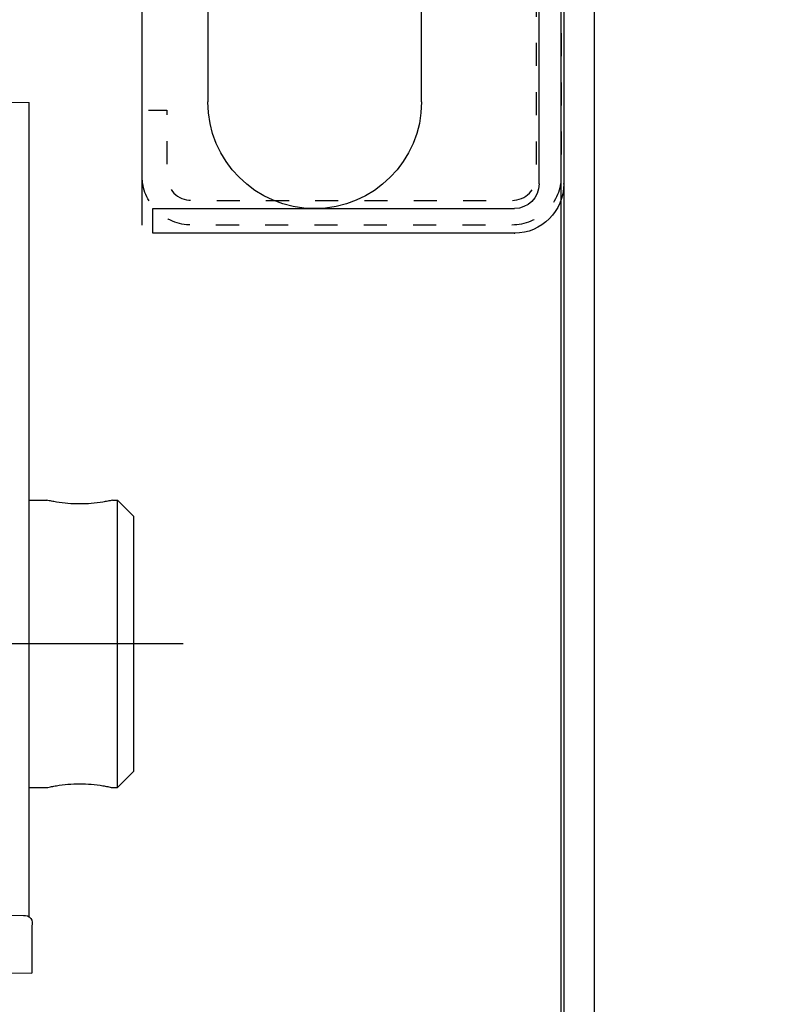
# Model space of a CAD drawing. Header units: millimetres. Extents: x 22865 to 60762, y -18816 to 15611.
# Tile 255 of 256: x 36599 to 36604, y 5358 to 5364. Entities that reach past the tile are written whole.
import ezdxf

# ---------------------------------------------------------------- set-up
doc = ezdxf.new("R2010")
doc.units = ezdxf.units.MM
doc.linetypes.add('CENTER_3', pattern=[22, 13, -3, 3, -3])
doc.linetypes.add('DASHED', pattern=[15, 7, -8])
for name, color, linetype in [('1', 7, 'Continuous'), ('bramy przemyslowe', 5, 'Continuous'), ('BRO0010100220_PBL6', 7, 'Continuous'), ('BRO0010100773_PBL1', 7, 'Continuous'), ('BRO0010100774_PBL7', 7, 'Continuous'), ('BRO0010100815_PBL2', 7, 'Continuous'), ('BRO0010101580_PBL5', 7, 'Continuous'), ('BRO0010101582_PBL12', 7, 'Continuous'), ('BRO0010101584_PBL10', 7, 'Continuous'), ('BRO0010101584_PBL11', 7, 'Continuous'), ('BRO0010101585_ABL4', 7, 'Continuous'), ('BRO0010102342_PBL4', 7, 'Continuous'), ('BRO0010102615_PBL14', 7, 'Continuous'), ('BRO0010102615_PBL15', 7, 'Continuous'), ('BRO0010102658_PBL8', 7, 'Continuous'), ('WYMIARY', 6, 'Continuous'), ('Z3047154_PBL3', 7, 'Continuous')]:
    doc.layers.add(name, color=color, linetype=linetype)
doc.styles.add('1-100', font='simplex.shx', dxfattribs={"width": 0.8, "height": 15})
doc.dimstyles.new('1-100', dxfattribs={"dimscale": 0.5, "dimtxt": 100, "dimasz": 1, "dimexe": 0.18, "dimexo": 0.0625, "dimgap": 5, "dimtad": 1, "dimdec": 1, "dimzin": 0, "dimdsep": 46, "dimtxsty": '1-100', "dimblk1": 'K', "dimblk2": 'K', "dimsah": 1, "dimcen": 0.09, "dimse1": 1, "dimse2": 1, "dimadec": 0, "dimazin": 0, "dimtfac": 1, "dimtdec": 1, "dimtofl": 0, "dimtmove": 0, "dimatfit": 3, "dimldrblk": 'K', "dimfxl": 0, "dimtolj": 1, "dimtzin": 0, "dimarcsym": 0})

# ---------------------------------------------------------------- blocks, each defined once
blk = doc.blocks.new('K')
for p, q in [((0, -19.11411989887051), (0, 19.11411989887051)), ((-19.11411989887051, 0), (19.11411989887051, 0))]:
    blk.add_line(p, q)
blk.add_circle((0, 0), 2.016107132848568)
blk = doc.blocks.new('*D791')
at = {"layer": 'WYMIARY', "color": 0, "lineweight": -2}
blk.add_line((36244.71645047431, 5384.614779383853), (36593.71645047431, 5384.614779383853), dxfattribs=at)
at = {"layer": 'WYMIARY', "color": 0, "linetype": 'ByBlock', "lineweight": -2, "xscale": 0.5, "yscale": 0.5, "zscale": 0.5, "rotation": 180}
blk.add_blockref('K', (36244.21645047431, 5384.614779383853), dxfattribs=at)
at = {"layer": 'WYMIARY', "color": 0, "linetype": 'ByBlock', "lineweight": -2, "xscale": 0.5, "yscale": 0.5, "zscale": 0.5}
blk.add_blockref('K', (36594.21645047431, 5384.614779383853), dxfattribs=at)
at = {"layer": 'WYMIARY', "color": 0, "insert": (36390.6051721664, 5394.614779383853), "char_height": 15, "attachment_point": 5, "style": '1-100'}
blk.add_mtext('\\A1;350.0', dxfattribs=at)
blk = doc.blocks.new('AS001-Aufsetzstück', base_point=(8795.809777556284, 7791.250453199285))
at = {"layer": 'BRO0010102342_PBL4', "color": 2, "linetype": 'Continuous'}
for p, q in [((8945.693115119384, 6857.666285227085), (8946.693115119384, 6858.666285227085)), ((8946.693115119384, 6841.166285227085), (8946.693115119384, 6858.666285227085)), ((8946.993115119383, 6858.666285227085), (8946.693115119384, 6858.666285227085)), ((8952.086892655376, 6858.666285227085), (8950.993115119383, 6858.666285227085)), ((8945.693115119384, 6842.166285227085), (8945.693115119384, 6857.666285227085)), ((8945.693115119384, 6842.166285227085), (8946.693115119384, 6841.166285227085)), ((8946.993115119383, 6841.166285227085), (8946.693115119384, 6841.166285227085)), ((8952.086892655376, 6841.166285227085), (8950.993115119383, 6841.166285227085))]:
    blk.add_line(p, q, dxfattribs=at)
at = {"layer": 'BRO0010102342_PBL4', "color": 2, "linetype": 'CENTER_3'}
blk.add_line((8942.693115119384, 6849.916285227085), (8986.69311511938, 6849.916285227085), dxfattribs=at)
at = {"layer": 'BRO0010102342_PBL4', "color": 2, "linetype": 'Continuous'}
for points in [[(8946.993115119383, 6858.666285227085), (8947.28499763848, 6858.604110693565), (8947.578917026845, 6858.551240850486), (8948.283621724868, 6858.46434177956), (8948.993080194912, 6858.434647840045), (8949.702555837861, 6858.464337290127), (8950.40727783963, 6858.551234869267), (8950.701215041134, 6858.604107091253), (8950.993115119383, 6858.666285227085)], [(8950.993115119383, 6841.166285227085), (8950.70121364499, 6841.228463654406), (8950.407275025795, 6841.281336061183), (8949.702550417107, 6841.368233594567), (8948.993072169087, 6841.397922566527), (8948.283615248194, 6841.368228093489), (8947.578912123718, 6841.281328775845), (8947.284995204, 6841.228459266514), (8946.993115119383, 6841.166285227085)]]:
    blk.add_spline(points, degree=3, dxfattribs=at)
blk = doc.blocks.new('SP093-Laufschienenprofil', base_point=(5628.057551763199, 5651.550566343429))
at = {"color": 2, "linetype": 'Continuous'}
for p, q in [((6004.056415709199, 4757.693302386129), (6001.056415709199, 4757.693302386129)), ((6001.056415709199, 4756.193302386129), (6004.056415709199, 4756.193302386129)), ((5994.434308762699, 4753.714339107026), (5988.551361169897, 4742.650123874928)), ((6014.037240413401, 4747.397509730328), (6010.678522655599, 4753.714339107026)), ((5989.875782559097, 4741.945916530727), (5995.758730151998, 4753.010131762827)), ((6009.354101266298, 4753.010131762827), (6012.712819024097, 4746.693302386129)), ((6012.712819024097, 4746.693302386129), (6014.037240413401, 4747.397509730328)), ((5987.556415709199, 4738.659615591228), (5987.556415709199, 4708.693302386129)), ((5989.056415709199, 4708.693302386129), (5989.056415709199, 4738.659615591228)), ((6012.556415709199, 4707.193302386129), (5990.556415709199, 4707.193302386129)), ((6012.556415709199, 4705.693302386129), (6012.556415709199, 4707.193302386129)), ((5990.556415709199, 4705.693302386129), (6012.556415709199, 4705.693302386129))]:
    blk.add_line(p, q, dxfattribs=at)
for centre, radius, start, end in [((6001.056415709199, 4750.193302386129), 7.5, 90, 152.0000000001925), ((6004.056415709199, 4750.193302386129), 7.499999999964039, 28.0000000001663, 90), ((6001.056415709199, 4750.193302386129), 6, 90, 152.0000000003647), ((6004.056415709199, 4750.193302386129), 5.999999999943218, 28.00000000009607, 90), ((5996.056415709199, 4738.659615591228), 8.500000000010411, 151.9999999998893, 180), ((5996.056415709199, 4738.659615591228), 7.000000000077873, 152.0000000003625, 180), ((5990.556415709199, 4708.693302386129), 3, 180, 270), ((5990.556415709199, 4708.693302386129), 1.5, 180, 270)]:
    blk.add_arc(centre, radius, start, end, dxfattribs=at)
at = {"color": 2}
for p in [(5987.556415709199, 4708.693302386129), (5990.556415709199, 4705.693302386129)]:
    blk.add_point(p, dxfattribs=at)
blk = doc.blocks.new('Zarge-135', base_point=(5874.240130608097, 5619.23456912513))
at = {"color": 2, "linetype": 'Continuous'}
for p, q in [((5985.706415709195, 4752.19330238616), (5985.706415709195, 4645.69330238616)), ((5987.556415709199, 4752.19330238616), (5987.556415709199, 4646.19330238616))]:
    blk.add_line(p, q, dxfattribs=at)
blk = doc.blocks.new('Zargenquerschnitt_IND60', base_point=(5674.718100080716, 5506.595076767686))
for name, p in [('SP093-Laufschienenprofil', (6340.257551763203, 5748.150566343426)), ('Zarge-135', (6586.440130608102, 5715.834569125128))]:
    blk.add_blockref(name, p)
blk = doc.blocks.new('Laufrolle', base_point=(7543.918858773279, 4508.193302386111))
at = {"layer": '1', "color": 2, "linetype": 'Continuous'}
for p, q in [((5996.20641570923, 4713.693302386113), (5996.20641570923, 4730.693302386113)), ((6009.206415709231, 4722.201661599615), (6009.206415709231, 4713.693302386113))]:
    blk.add_line(p, q, dxfattribs=at)
for radius, start, end in [(6.500000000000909, 180, 270), (6.5, 270, 0)]:
    blk.add_arc((6002.706415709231, 4713.693302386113), radius, start, end, dxfattribs=at)
blk = doc.blocks.new('feste-Laufrolle', base_point=(7466.729115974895, 4427.190187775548))
at = {"layer": '1'}
blk.add_blockref('Laufrolle', (7543.918858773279, 4508.193302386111), dxfattribs=at)
blk = doc.blocks.new('Fangvorrichtung-L_feste-Rolle', base_point=(3261.923091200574, 8217.323791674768))
at = {"layer": '1', "color": 2, "linetype": 'Continuous'}
for p, q in [((3474.345640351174, 7596.597885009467), (3474.345640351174, 7589.693527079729)), ((3459.327602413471, 7586.625206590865), (3459.319907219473, 7587.353501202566)), ((3461.395934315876, 7565.612138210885), (3461.395934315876, 7578.327828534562)), ((3463.492728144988, 7550.143040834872), (3463.339538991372, 7550.141703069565))]:
    blk.add_line(p, q, dxfattribs=at)
blk.add_arc((3457.187277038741, 7553.128598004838), 0.4649686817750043, 81.56627017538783, 202.6024370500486, dxfattribs=at)
at = {"layer": 'BRO0010100220_PBL6', "color": 2, "linetype": 'Continuous'}
for p, q in [((3466.440935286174, 7577.218726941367), (3466.440935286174, 7578.867428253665)), ((3461.940935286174, 7547.923484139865), (3461.940935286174, 7550.130771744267)), ((3466.440935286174, 7547.923484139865), (3466.440935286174, 7549.359165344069)), ((3462.240935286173, 7547.623484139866), (3466.140935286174, 7547.623484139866))]:
    blk.add_line(p, q, dxfattribs=at)
for centre, radius, start, end in [((3462.240935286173, 7547.923484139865), 0.2999999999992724, 180, 270), ((3466.140935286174, 7547.923484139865), 0.2999999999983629, 270, 0)]:
    blk.add_arc(centre, radius, start, end, dxfattribs=at)
at = {"layer": 'BRO0010100773_PBL1', "color": 2, "linetype": 'Continuous'}
for p, q in [((3465.540935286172, 7603.373484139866), (3465.540935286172, 7603.086772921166)), ((3479.540935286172, 7603.373484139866), (3465.540935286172, 7603.373484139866)), ((3476.040935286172, 7595.884170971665), (3476.040935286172, 7603.373484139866)), ((3477.540935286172, 7603.373484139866), (3477.540935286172, 7563.623484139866)), ((3479.540935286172, 7603.373484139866), (3479.540935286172, 7550.976331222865)), ((3473.290935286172, 7578.927205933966), (3473.290935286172, 7577.317457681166)), ((3479.540935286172, 7563.623484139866), (3467.540935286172, 7563.623484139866)), ((3478.250588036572, 7559.178518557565), (3479.033260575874, 7559.966335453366)), ((3462.540935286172, 7558.623484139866), (3462.540935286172, 7551.225246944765)), ((3477.64650809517, 7554.897385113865), (3477.646520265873, 7557.635549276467)), ((3479.54093535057, 7554.555527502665), (3479.540935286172, 7555.262806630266)), ((3477.977358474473, 7553.908143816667), (3477.977691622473, 7553.907982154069)), ((3478.540935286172, 7553.873484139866), (3478.032585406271, 7553.873484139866)), ((3484.818852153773, 7553.608250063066), (3480.799805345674, 7552.531349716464)), ((3484.818852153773, 7553.608250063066), (3485.336490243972, 7551.676398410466)), ((3485.336490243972, 7551.676398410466), (3479.540935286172, 7550.123484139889)), ((3479.540935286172, 7550.614635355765), (3479.540935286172, 7550.123484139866)), ((3464.094477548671, 7550.001846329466), (3475.089994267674, 7548.557548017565)), ((3479.005036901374, 7550.123484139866), (3479.540935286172, 7550.123484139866))]:
    blk.add_line(p, q, dxfattribs=at)
for points in [[(3479.033216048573, 7559.966290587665), (3479.165572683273, 7560.113299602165), (3479.276371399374, 7560.264583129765), (3479.365394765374, 7560.416833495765), (3479.435139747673, 7560.570831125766), (3479.486950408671, 7560.726947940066), (3479.521311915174, 7560.884420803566), (3479.538634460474, 7561.043134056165), (3479.540934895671, 7561.125215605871)], [(3477.657204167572, 7557.980848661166), (3477.661425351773, 7558.034874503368), (3477.678143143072, 7558.156620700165), (3477.705194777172, 7558.279154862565), (3477.742462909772, 7558.400909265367), (3477.789485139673, 7558.520612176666), (3477.845489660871, 7558.637179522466), (3477.909126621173, 7558.74916504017), (3477.979392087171, 7558.856312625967), (3478.054884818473, 7558.957944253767), (3478.134375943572, 7559.053808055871), (3478.216617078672, 7559.143693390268), (3478.250710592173, 7559.178642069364)], [(3477.646520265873, 7557.635549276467), (3477.647305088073, 7557.721125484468), (3477.649308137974, 7557.806465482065), (3477.652521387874, 7557.891553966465), (3477.657203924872, 7557.980844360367)], [(3477.977358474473, 7553.908143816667), (3477.976538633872, 7553.908597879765), (3477.967898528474, 7553.914096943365), (3477.950814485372, 7553.927335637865), (3477.927205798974, 7553.949366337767), (3477.898811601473, 7553.980909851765), (3477.867236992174, 7554.022410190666), (3477.834024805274, 7554.073996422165), (3477.800518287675, 7554.135690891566), (3477.767986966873, 7554.207283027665), (3477.737478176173, 7554.288652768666), (3477.709997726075, 7554.379529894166), (3477.686412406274, 7554.479741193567), (3477.667577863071, 7554.589036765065), (3477.65429068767, 7554.707204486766), (3477.647351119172, 7554.834049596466), (3477.646508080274, 7554.897324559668)], [(3478.060504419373, 7553.873730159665), (3478.057097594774, 7553.874813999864), (3478.033609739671, 7553.883281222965), (3477.999645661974, 7553.897672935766), (3477.977691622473, 7553.907982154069)], [(3479.545671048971, 7553.400058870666), (3479.54206969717, 7553.449645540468), (3479.540935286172, 7553.497261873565)], [(3480.799805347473, 7552.531349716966), (3480.754036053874, 7552.520232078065), (3480.685573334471, 7552.507777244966), (3480.616989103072, 7552.500158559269), (3480.557255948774, 7552.49739517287)]]:
    blk.add_lwpolyline(points, dxfattribs=at)
for centre, radius, start, end in [((3478.040935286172, 7595.884147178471), 2, 180, 240.0000000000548), ((3476.540935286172, 7593.286070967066), 1, 0, 60.00000000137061), ((3476.540935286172, 7564.087585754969), 1.000000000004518, 332.318671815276, 0), ((3467.540935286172, 7558.623484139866), 5, 90, 180), ((3478.032572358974, 7553.058024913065), 0.8154592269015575, 88.04179928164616, 89.99908327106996), ((3478.540935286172, 7552.873484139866), 1, 0, 90), ((3480.540935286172, 7553.497261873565), 1, 180, 284.9999999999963), ((3480.540935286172, 7553.497261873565), 0.9999999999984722, 267.9373187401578, 273.3333333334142), ((3481.236496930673, 7550.858297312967), 1.728668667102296, 110.4718996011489, 112.5268347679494), ((3481.260617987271, 7550.793436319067), 1.797869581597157, 107.5312585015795, 110.4691162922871), ((3480.540935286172, 7553.497261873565), 1.000000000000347, 278.3810659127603, 278.8377023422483), ((3480.815884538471, 7552.201204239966), 0.3215232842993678, 106.1949395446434, 107.5276215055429), ((3476.189779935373, 7556.945239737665), 8.459485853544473, 262.530049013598, 265.6010792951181), ((3475.779601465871, 7551.624449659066), 3.122909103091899, 265.6169357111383, 277.850182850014)]:
    blk.add_arc(centre, radius, start, end, dxfattribs=at)
for points in [[(3480.574216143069, 7552.45506890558), (3480.462867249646, 7552.403918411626), (3480.355639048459, 7552.34443417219), (3480.259094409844, 7552.280797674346), (3480.167952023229, 7552.20978941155), (3480.088899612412, 7552.137507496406), (3480.014712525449, 7552.060104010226), (3479.9504619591, 7551.98510303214), (3479.891314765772, 7551.906151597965)], [(3480.756760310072, 7552.517728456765), (3480.741432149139, 7552.514050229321), (3480.726209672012, 7552.509968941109)], [(3480.895396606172, 7552.556963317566), (3480.82662102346, 7552.535485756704), (3480.756760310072, 7552.517728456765)], [(3479.891314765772, 7551.906151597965), (3479.819192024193, 7551.792691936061), (3479.755876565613, 7551.674009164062), (3479.705622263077, 7551.561179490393), (3479.662300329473, 7551.445556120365)], [(3463.23520017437, 7550.251115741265), (3463.083235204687, 7550.335560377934), (3462.941193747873, 7550.436069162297), (3462.823524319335, 7550.54312208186), (3462.721543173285, 7550.665015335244), (3462.643607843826, 7550.792946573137), (3462.586336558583, 7550.931406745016), (3462.552200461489, 7551.076700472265), (3462.540935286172, 7551.225246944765)], [(3479.662300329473, 7551.445556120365), (3479.640026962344, 7551.377311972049), (3479.619846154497, 7551.308402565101), (3479.574731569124, 7551.11658219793), (3479.543546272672, 7550.922014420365)], [(3479.005036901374, 7550.123484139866), (3479.064963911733, 7550.209956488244), (3479.123483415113, 7550.297390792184), (3479.175825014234, 7550.378375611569), (3479.226873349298, 7550.460179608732), (3479.271040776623, 7550.533453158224), (3479.31411579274, 7550.607376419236), (3479.349899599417, 7550.670794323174), (3479.384894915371, 7550.734642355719), (3479.412459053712, 7550.786186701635), (3479.439667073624, 7550.837940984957), (3479.459587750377, 7550.87607743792), (3479.479770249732, 7550.914026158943), (3479.487221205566, 7550.92762083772), (3479.494938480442, 7550.941116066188), (3479.500942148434, 7550.951011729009), (3479.507237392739, 7550.960606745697), (3479.511705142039, 7550.966681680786), (3479.516990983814, 7550.972377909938), (3479.520519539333, 7550.97510979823), (3479.524528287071, 7550.976329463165)], [(3479.524528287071, 7550.976329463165), (3479.528415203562, 7550.974499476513), (3479.531179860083, 7550.970537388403), (3479.532664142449, 7550.966900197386), (3479.533635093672, 7550.963280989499), (3479.534703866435, 7550.958254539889), (3479.535605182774, 7550.953122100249), (3479.53734973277, 7550.938652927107), (3479.5383395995, 7550.92417118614), (3479.539249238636, 7550.904035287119), (3479.5398629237, 7550.883865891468), (3479.540712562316, 7550.827000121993), (3479.540867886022, 7550.770147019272), (3479.5409148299, 7550.692393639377), (3479.540935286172, 7550.614635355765)], [(3464.094477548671, 7550.001846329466), (3463.864679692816, 7550.040442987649), (3463.638292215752, 7550.096374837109), (3463.433196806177, 7550.16488879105), (3463.23520017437, 7550.251115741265)], [(3476.206138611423, 7548.53080660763), (3476.632927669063, 7548.609649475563), (3477.05098723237, 7548.727634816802), (3477.445436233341, 7548.880405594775), (3477.823009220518, 7549.070761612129), (3478.166390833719, 7549.289736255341), (3478.484997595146, 7549.543640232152), (3478.761814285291, 7549.818924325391), (3479.005036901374, 7550.123484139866)]]:
    blk.add_spline(points, degree=3, dxfattribs=at)
at = {"layer": 'BRO0010100774_PBL7', "color": 2, "linetype": 'Continuous'}
for p, q in [((3459.814872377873, 7603.109250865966), (3456.916058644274, 7603.083826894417)), ((3456.916058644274, 7553.501724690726), (3456.916058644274, 7603.083826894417)), ((3459.319907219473, 7587.353501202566), (3459.319907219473, 7603.105904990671)), ((3461.334267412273, 7603.123484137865), (3459.829911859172, 7603.110355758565)), ((3461.334267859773, 7603.123484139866), (3459.829912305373, 7603.110355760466)), ((3461.318256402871, 7583.982675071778), (3461.318256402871, 7603.12362363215)), ((3466.044895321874, 7603.082445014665), (3461.334267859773, 7603.123484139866)), ((3466.319322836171, 7590.127866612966), (3466.319322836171, 7602.897534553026)), ((3466.323413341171, 7597.080810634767), (3473.80634821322, 7597.015507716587)), ((3474.015897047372, 7596.927631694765), (3474.345640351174, 7596.597885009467)), ((3466.823706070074, 7589.627885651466), (3466.819257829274, 7589.627866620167)), ((3476.815207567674, 7589.715078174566), (3466.823706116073, 7589.627885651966)), ((3459.327915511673, 7586.241962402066), (3459.327602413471, 7586.625206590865)), ((3459.327912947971, 7586.241962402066), (3459.326433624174, 7583.545971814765)), ((3459.319907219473, 7583.448652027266), (3459.319907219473, 7583.470192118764)), ((3461.31921710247, 7583.982666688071), (3459.814903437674, 7583.969538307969)), ((3477.034955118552, 7583.845520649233), (3461.31921710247, 7583.982666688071)), ((3459.317449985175, 7581.874739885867), (3459.249134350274, 7565.313819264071)), ((3461.809870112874, 7578.827809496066), (3477.036805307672, 7578.960518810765)), ((3474.107585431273, 7578.934338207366), (3474.040022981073, 7578.934338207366)), ((3477.036805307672, 7578.960518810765), (3477.016773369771, 7578.960518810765)), ((3459.735492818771, 7565.610355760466), (3461.239842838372, 7565.623484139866)), ((3461.239842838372, 7565.623484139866), (3473.91558418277, 7565.512864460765)), ((3459.236298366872, 7564.848465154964), (3459.23415209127, 7564.259597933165)), ((3459.238669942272, 7565.067011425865), (3459.236298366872, 7564.848465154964)), ((3459.239052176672, 7565.093711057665), (3459.238669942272, 7565.067011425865)), ((3459.239307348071, 7565.106727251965), (3459.239052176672, 7565.093711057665)), ((3459.239507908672, 7565.114717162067), (3459.239307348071, 7565.106727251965)), ((3459.239770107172, 7565.122903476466), (3459.239507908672, 7565.114717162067)), ((3459.249134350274, 7565.313819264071), (3459.248083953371, 7565.200867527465)), ((3474.126940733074, 7565.423148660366), (3474.131920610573, 7565.423148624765)), ((3474.45877716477, 7565.09053527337), (3474.131920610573, 7565.423148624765)), ((3474.458796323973, 7565.090525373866), (3474.13195320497, 7565.423132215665)), ((3474.545390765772, 7564.871290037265), (3474.54524136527, 7564.877679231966)), ((3474.545663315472, 7564.856048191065), (3474.545390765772, 7564.871290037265)), ((3474.54599090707, 7564.830803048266), (3474.545663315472, 7564.856048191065)), ((3459.23415209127, 7564.259597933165), (3459.253895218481, 7550.60876053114)), ((3474.546649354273, 7564.753999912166), (3474.54599090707, 7564.830803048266)), ((3474.549729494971, 7563.765841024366), (3474.546649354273, 7564.753999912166)), ((3474.549729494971, 7563.765841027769), (3474.549728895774, 7563.765090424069)), ((3474.550039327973, 7563.623551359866), (3474.549728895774, 7563.765090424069)), ((3459.249560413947, 7553.605940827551), (3457.255471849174, 7553.588538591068)), ((3456.758020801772, 7552.949894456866), (3456.756345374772, 7552.411310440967)), ((3456.756345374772, 7552.411310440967), (3456.758326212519, 7550.084230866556)), ((3463.339538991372, 7550.141703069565), (3456.758326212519, 7550.084230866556))]:
    blk.add_line(p, q, dxfattribs=at)
for points in [[(3462.733596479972, 7578.607264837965), (3462.744214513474, 7578.62325713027), (3462.75557756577, 7578.639015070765), (3462.767683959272, 7578.654491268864), (3462.780528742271, 7578.669638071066), (3462.794104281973, 7578.684408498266), (3462.808399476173, 7578.698755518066), (3462.823400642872, 7578.712633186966), (3462.839090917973, 7578.725996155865), (3462.855449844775, 7578.738799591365), (3462.872453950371, 7578.750999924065), (3462.890076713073, 7578.762554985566), (3462.908288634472, 7578.773424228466), (3462.927057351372, 7578.783568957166), (3462.946347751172, 7578.792952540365), (3462.966122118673, 7578.801540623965), (3462.98634029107, 7578.809301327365), (3463.006959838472, 7578.816205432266), (3463.027936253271, 7578.822226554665), (3463.049223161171, 7578.827341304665)], [(3463.049223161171, 7578.827341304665), (3463.070772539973, 7578.831529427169), (3463.092534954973, 7578.834773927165), (3463.114459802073, 7578.837061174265)], [(3463.114459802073, 7578.837061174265), (3463.136495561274, 7578.838380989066), (3463.151000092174, 7578.838718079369)], [(3462.655850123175, 7578.35750460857), (3462.655881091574, 7578.358583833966), (3462.655963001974, 7578.360921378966), (3462.656133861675, 7578.364839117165), (3462.656450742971, 7578.370599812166), (3462.656992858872, 7578.378371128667), (3462.65790082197, 7578.388609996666), (3462.659254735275, 7578.400717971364), (3462.661158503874, 7578.414458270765), (3462.663652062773, 7578.429274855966), (3462.666709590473, 7578.444558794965), (3462.670384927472, 7578.460307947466), (3462.674687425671, 7578.476346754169), (3462.679640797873, 7578.492605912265), (3462.685245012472, 7578.508965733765), (3462.691526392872, 7578.525406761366), (3462.698500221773, 7578.541880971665), (3462.706182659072, 7578.558348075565), (3462.714586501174, 7578.574764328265), (3462.723721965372, 7578.591085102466), (3462.733596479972, 7578.607264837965)], [(3459.735492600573, 7565.610355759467), (3459.728844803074, 7565.610253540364), (3459.702381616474, 7565.608968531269), (3459.676212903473, 7565.606307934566), (3459.650413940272, 7565.602310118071), (3459.625056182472, 7565.597017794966), (3459.600207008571, 7565.590477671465), (3459.575929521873, 7565.582740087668), (3459.552282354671, 7565.573858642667), (3459.529319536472, 7565.563889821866), (3459.507090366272, 7565.552892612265), (3459.485639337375, 7565.540928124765), (3459.465006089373, 7565.528059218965), (3459.445225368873, 7565.514350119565), (3459.426327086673, 7565.499866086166), (3459.408336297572, 7565.484673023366), (3459.391273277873, 7565.468837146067), (3459.375153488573, 7565.452424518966), (3459.359988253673, 7565.435501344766), (3459.345784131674, 7565.418132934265), (3459.332543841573, 7565.400384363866), (3459.320265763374, 7565.382319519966), (3459.308943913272, 7565.364000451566), (3459.298572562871, 7565.345495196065), (3459.28912619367, 7565.326839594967), (3459.280563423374, 7565.308027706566), (3459.272920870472, 7565.289233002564), (3459.266194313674, 7565.270581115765), (3459.260372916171, 7565.252222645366), (3459.255430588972, 7565.234314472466), (3459.251312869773, 7565.216957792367), (3459.247936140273, 7565.200130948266), (3459.245302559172, 7565.184317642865), (3459.243335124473, 7565.169792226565), (3459.241961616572, 7565.157085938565), (3459.241096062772, 7565.146993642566), (3459.240539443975, 7565.138878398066), (3459.240188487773, 7565.132586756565), (3459.239950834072, 7565.127476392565), (3459.239770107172, 7565.122903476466)], [(3474.032578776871, 7565.490114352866), (3473.995618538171, 7565.502648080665), (3473.957312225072, 7565.510282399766), (3473.920567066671, 7565.512864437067)], [(3474.13195337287, 7565.423132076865), (3474.100004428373, 7565.451327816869), (3474.067568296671, 7565.472907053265), (3474.032578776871, 7565.490114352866)], [(3474.54524136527, 7564.877679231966), (3474.545066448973, 7564.883682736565), (3474.544959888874, 7564.886704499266), (3474.54482250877, 7564.890053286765), (3474.544636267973, 7564.893863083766), (3474.544346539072, 7564.898689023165), (3474.543854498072, 7564.905126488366), (3474.543039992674, 7564.913318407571), (3474.541678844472, 7564.923778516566), (3474.539620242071, 7564.935987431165), (3474.53671093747, 7564.949599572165), (3474.532790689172, 7564.964390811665), (3474.527730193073, 7564.980082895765), (3474.521450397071, 7564.996349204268), (3474.513935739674, 7565.012836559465), (3474.505163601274, 7565.029324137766), (3474.495168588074, 7565.045559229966), (3474.484015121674, 7565.061322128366), (3474.471808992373, 7565.076406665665), (3474.458796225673, 7565.090525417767)]]:
    blk.add_lwpolyline(points, dxfattribs=at)
for centre, radius, start, end in [((3466.042260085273, 7602.782440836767), 0.3000172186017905, 22.55832458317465, 89.49672682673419), ((3473.803729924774, 7596.71548311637), 0.3000360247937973, 44.99721786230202, 89.49999743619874), ((3466.819332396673, 7590.127876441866), 0.5000095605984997, 180.0011262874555, 269.9914543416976), ((3466.823394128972, 7590.127845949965), 0.4999813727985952, 179.9976321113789, 270.000004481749), ((2988.947159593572, 7583.395326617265), 470.3727532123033, 359.8145284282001, 0.006495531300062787), ((3459.819141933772, 7583.470321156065), 0.4992331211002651, 90.48643406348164, 180.0876605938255), ((3477.025568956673, 7583.545555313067), 0.3001121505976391, 12.55068660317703, 88.2077527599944), ((2250.277848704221, 7577.632194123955), 1227.055225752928, 0.07680452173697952, 0.2791631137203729), ((3477.034170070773, 7579.260522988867), 0.3000172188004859, 270.5032732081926, 359.997020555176), ((3461.895924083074, 7578.327830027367), 0.4999897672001, 90.51115822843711, 180.0001710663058), ((3463.155322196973, 7578.343638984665), 0.4950979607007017, 90.50016845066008, 91.19838706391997), ((3474.104996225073, 7579.230506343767), 0.2961794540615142, 270.5008871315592, 271.9843434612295), ((3473.912983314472, 7565.212917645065), 0.2999580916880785, 44.49668196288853, 89.50319511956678), ((3473.918317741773, 7565.213914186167), 0.2989004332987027, 44.51639742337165, 89.48504204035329), ((3459.704482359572, 7564.924990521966), 0.4674762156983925, 172.3215359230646, 179.263083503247), ((3474.243536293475, 7564.879307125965), 0.3015724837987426, 29.66897744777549, 44.46090958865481), ((3474.245145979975, 7564.880405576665), 0.2996304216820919, 14.61969254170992, 29.63828298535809), ((3474.243236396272, 7564.880060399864), 0.3015653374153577, 0.03839667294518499, 14.59157679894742), ((3459.751800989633, 7550.610871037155), 0.4979097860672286, 180.2498415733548, 269.7254346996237)]:
    blk.add_arc(centre, radius, start, end, dxfattribs=at)
for points in [[(3466.703883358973, 7577.226776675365), (3466.70452832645, 7577.451046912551), (3466.705210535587, 7577.675317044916), (3466.707235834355, 7578.272933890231), (3466.709647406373, 7578.870549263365)], [(3462.654459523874, 7565.610131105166), (3462.653655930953, 7567.21533103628), (3462.653202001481, 7568.820531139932), (3462.653872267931, 7573.590046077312), (3462.657754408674, 7578.359559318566)], [(3474.544801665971, 7564.880262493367), (3474.544940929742, 7564.880092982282), (3474.544925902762, 7564.879719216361), (3474.544938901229, 7564.878788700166), (3474.545050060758, 7564.878073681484), (3474.545150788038, 7564.876761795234), (3474.545174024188, 7564.875330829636), (3474.54522514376, 7564.873385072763), (3474.545297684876, 7564.871494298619), (3474.545449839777, 7564.866049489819), (3474.545543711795, 7564.860546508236), (3474.545667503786, 7564.852888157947), (3474.545787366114, 7564.845254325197), (3474.545917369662, 7564.835466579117), (3474.546027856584, 7564.825669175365), (3474.546150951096, 7564.813759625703), (3474.546264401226, 7564.801853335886), (3474.546385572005, 7564.787867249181), (3474.54649623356, 7564.773879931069), (3474.546613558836, 7564.757863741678), (3474.546722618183, 7564.74184789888), (3474.546954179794, 7564.703942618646), (3474.547156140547, 7564.666036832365), (3474.547369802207, 7564.620706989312), (3474.547559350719, 7564.575377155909), (3474.547753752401, 7564.523204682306), (3474.547927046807, 7564.471032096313), (3474.548100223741, 7564.412692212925), (3474.54825461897, 7564.354352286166)]]:
    blk.add_spline(points, degree=3, dxfattribs=at)
at = {"layer": 'BRO0010100815_PBL2', "color": 2, "linetype": 'Continuous'}
for p, q in [((3480.040935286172, 7582.873484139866), (3479.540935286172, 7582.873484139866)), ((3480.040935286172, 7582.873261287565), (3480.040935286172, 7557.373706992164)), ((3480.040935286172, 7557.373484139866), (3479.540935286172, 7557.373484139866))]:
    blk.add_line(p, q, dxfattribs=at)
at = {"layer": 'BRO0010101580_PBL5', "color": 2, "linetype": 'Continuous'}
for p, q in [((3463.790935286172, 7576.156447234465), (3466.790935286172, 7576.156447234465)), ((3463.790935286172, 7565.601221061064), (3463.790935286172, 7576.156390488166)), ((3465.790935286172, 7549.359165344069), (3466.790935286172, 7549.359165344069))]:
    blk.add_line(p, q, dxfattribs=at)
blk.add_arc((3465.790935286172, 7551.359165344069), 2.000000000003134, 224.129740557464, 270, dxfattribs=at)
at = {"layer": 'BRO0010101582_PBL12', "color": 2, "linetype": 'Continuous'}
for p, q in [((3472.790935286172, 7576.156447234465), (3475.790935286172, 7576.156447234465)), ((3475.790935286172, 7564.934742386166), (3475.790935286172, 7576.156390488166)), ((3474.543617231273, 7564.907512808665), (3475.790935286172, 7564.907512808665)), ((3475.790935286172, 7563.623484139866), (3475.790935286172, 7564.907423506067))]:
    blk.add_line(p, q, dxfattribs=at)
at = {"layer": 'BRO0010101584_PBL10', "color": 2, "linetype": 'Continuous'}
for p, q in [((3469.790935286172, 7578.896662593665), (3469.790935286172, 7577.302942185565)), ((3472.790935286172, 7578.922842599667), (3472.790935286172, 7577.372684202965)), ((3469.790935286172, 7576.298955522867), (3472.790935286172, 7576.298955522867)), ((3469.790935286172, 7565.548859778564), (3469.790935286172, 7576.298896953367)), ((3472.790935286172, 7565.522679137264), (3472.790935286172, 7576.298896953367))]:
    blk.add_line(p, q, dxfattribs=at)
at = {"layer": 'BRO0010101584_PBL11', "color": 2, "linetype": 'Continuous'}
for p, q in [((3466.790935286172, 7578.870482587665), (3466.790935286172, 7577.227525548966)), ((3469.790935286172, 7578.896662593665), (3469.790935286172, 7577.302942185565)), ((3466.790935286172, 7576.298955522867), (3469.790935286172, 7576.298955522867)), ((3466.790935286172, 7565.575040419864), (3466.790935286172, 7576.298896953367)), ((3469.790935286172, 7565.548859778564), (3469.790935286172, 7576.298896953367)), ((3466.790935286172, 7549.358924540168), (3468.989073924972, 7549.358924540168))]:
    blk.add_line(p, q, dxfattribs=at)
at = {"layer": 'BRO0010101585_ABL4', "color": 2, "linetype": 'CENTER_3'}
blk.add_line((3455.334658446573, 7570.123484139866), (3484.247212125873, 7570.123484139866), dxfattribs=at)
at = {"layer": 'BRO0010102615_PBL14', "color": 2, "linetype": 'Continuous'}
blk.add_line((3475.940618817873, 7565.110344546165), (3475.890935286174, 7565.110344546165), dxfattribs=at)
for centre, radius, start, end in [((3475.890935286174, 7565.010344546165), 0.1000000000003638, 90, 180), ((3475.940618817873, 7565.010344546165), 0.09999999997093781, 36.28745711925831, 90), ((3471.990935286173, 7562.110344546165), 4.999999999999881, 17.62095184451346, 36.28745708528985)]:
    blk.add_arc(centre, radius, start, end, dxfattribs=at)
at = {"layer": 'BRO0010102615_PBL15', "color": 2, "linetype": 'Continuous'}
for p, q in [((3475.940618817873, 7574.009368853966), (3475.890935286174, 7574.009368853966)), ((3463.040935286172, 7568.759559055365), (3463.040935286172, 7573.259178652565)), ((3475.940618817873, 7568.009368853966), (3475.890935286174, 7568.009368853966))]:
    blk.add_line(p, q, dxfattribs=at)
for centre, radius, start, end in [((3463.790935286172, 7573.259368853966), 0.75, 90, 180), ((3475.890935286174, 7573.909368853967), 0.0999999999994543, 90, 180), ((3475.940618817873, 7573.909368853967), 0.09999999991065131, 36.28745707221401, 90), ((3471.990935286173, 7571.009368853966), 5.000000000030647, 323.7125429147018, 36.28745708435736), ((3463.790935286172, 7568.759368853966), 0.75, 180, 270), ((3475.890935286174, 7568.109368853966), 0.1000000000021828, 180, 270), ((3475.940618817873, 7568.109368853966), 0.0999999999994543, 270, 323.7125428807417)]:
    blk.add_arc(centre, radius, start, end, dxfattribs=at)
at = {"layer": 'BRO0010102658_PBL8', "color": 2, "linetype": 'Continuous'}
for p, q in [((3478.894276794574, 7559.326147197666), (3478.894276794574, 7555.920821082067)), ((3477.807147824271, 7554.123484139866), (3477.857925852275, 7554.123484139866))]:
    blk.add_line(p, q, dxfattribs=at)
for centre, radius, start, end in [((3473.140935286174, 7557.623484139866), 6.000000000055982, 16.48576839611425, 20.24870213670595), ((3473.140935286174, 7557.623484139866), 5.999999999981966, 325.8470846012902, 343.5142316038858), ((3477.857925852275, 7554.423484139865), 0.2999999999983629, 270, 325.8470845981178)]:
    blk.add_arc(centre, radius, start, end, dxfattribs=at)
at = {"layer": 'Z3047154_PBL3', "color": 2, "linetype": 'Continuous'}
for p, q in [((3474.916453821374, 7578.943298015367), (3474.943375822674, 7577.823760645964)), ((3476.520059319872, 7578.541651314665), (3476.509853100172, 7578.955914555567)), ((3476.640320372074, 7572.840494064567), (3476.520059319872, 7578.541651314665)), ((3474.943375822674, 7577.823760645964), (3474.977541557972, 7576.280099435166)), ((3472.607670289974, 7577.373751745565), (3464.76726809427, 7577.17665282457)), ((3476.814020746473, 7563.926137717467), (3476.706617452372, 7569.356399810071)), ((3476.820528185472, 7563.623484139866), (3476.814020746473, 7563.926137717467))]:
    blk.add_line(p, q, dxfattribs=at)
for points in [[(3464.76726809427, 7577.17665282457), (3464.766589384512, 7577.17618980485), (3464.766191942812, 7577.175236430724), (3464.765575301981, 7577.173011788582), (3464.765190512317, 7577.171004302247), (3464.764687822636, 7577.167559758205), (3464.76426710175, 7577.163964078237), (3464.763800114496, 7577.159050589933), (3464.763423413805, 7577.15419319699), (3464.762593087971, 7577.140526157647), (3464.761981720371, 7577.126782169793), (3464.761350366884, 7577.108088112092), (3464.760878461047, 7577.089416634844), (3464.76043950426, 7577.066085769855), (3464.760126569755, 7577.04274282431), (3464.759877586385, 7577.015095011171), (3464.759733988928, 7576.987449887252), (3464.759672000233, 7576.955870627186), (3464.759701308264, 7576.924290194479), (3464.759823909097, 7576.889155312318), (3464.760028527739, 7576.854021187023), (3464.760743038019, 7576.774713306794), (3464.76175582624, 7576.695408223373), (3464.763162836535, 7576.607677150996), (3464.764845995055, 7576.519951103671), (3464.766877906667, 7576.428501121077), (3464.769178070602, 7576.337057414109), (3464.771711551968, 7576.246434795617), (3464.774499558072, 7576.155819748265)], [(3472.607670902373, 7577.373748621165), (3472.981378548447, 7577.361965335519), (3473.351818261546, 7577.30749648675), (3473.70480217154, 7577.212422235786), (3474.04325314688, 7577.074827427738), (3474.349036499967, 7576.901248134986), (3474.627564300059, 7576.686302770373), (3474.862868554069, 7576.439103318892), (3475.054342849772, 7576.157971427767)]]:
    blk.add_spline(points, degree=3, dxfattribs=at)
blk = doc.blocks.new('Detail_Rampenausschnitt', base_point=(18997.39142404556, -19042.09075294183))
for name, p in [('Zargenquerschnitt_IND60', (13006.61711237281, -19530.65196550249)), ('AS001-Aufsetzstück', (13907.92209043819, -19318.61957191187)), ('Fangvorrichtung-L_feste-Rolle', (13869.1875839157, -19612.75343234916))]:
    blk.add_blockref(name, p)
at = {"layer": '1'}
blk.add_blockref('feste-Laufrolle', (15510.82812826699, -20513.45685449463), dxfattribs=at)
blk = doc.blocks.new('brama przekroj poziomy')
blk.add_blockref('Detail_Rampenausschnitt', (6616.968320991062, 2137.871402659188))

msp = doc.modelspace()

# ---------------------------------------------------------------- linework, layer by layer
at = {"layer": 'bramy przemyslowe', "color": 5, "linetype": 'DASHED'}
for p, q in [((36599.86645047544, 5362.45771943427), (36599.86645047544, 5774.057719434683)), ((36602.41645047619, 5362.45771943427), (36602.41645047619, 5774.057719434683))]:
    msp.add_line(p, q, dxfattribs=at)
at = {"layer": 'bramy przemyslowe', "color": 5, "linetype": 'DASHED', "ltscale": 0.02, "flags": 128}
msp.add_lwpolyline([(36600.91645047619, 5367.507719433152), (36600.76645047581, 5367.507719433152, 0.2773245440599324), (36600.23668191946, 5367.18940237), (36599.90081014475, 5366.557719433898), (36599.76836800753, 5366.628140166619), (36600.10423978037, 5367.259823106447, -0.2773245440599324), (36600.76645047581, 5367.657719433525), (36601.0664504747, 5367.657719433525, -0.2769839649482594), (36601.72821518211, 5367.260660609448), (36602.31645047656, 5366.157719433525, -0.1231056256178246), (36602.41645047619, 5365.757719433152), (36602.41645047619, 5362.757719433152, -0.414213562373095), (36602.11645047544, 5362.45771943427), (36600.16647347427, 5362.45771943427, -0.414213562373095), (36599.86647347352, 5362.757719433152), (36599.86647347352, 5363.157719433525), (36600.01647347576, 5363.157719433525), (36600.01647347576, 5362.757719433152, 0.414213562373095), (36600.16647347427, 5362.60771943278), (36602.11645047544, 5362.60771943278, 0.414213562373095), (36602.26645047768, 5362.757719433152), (36602.26645047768, 5365.757719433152, 0.1231056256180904), (36602.18409753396, 5366.08713119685), (36601.59586223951, 5367.190072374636, 0.2769839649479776), (36601.0664504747, 5367.507719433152)], format="xyb", close=True, dxfattribs=at)
at = {"layer": 'bramy przemyslowe', "color": 5, "flags": 128}
msp.add_lwpolyline([(36602.61645047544, 5356.407719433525, -0.414213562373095), (36602.26645047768, 5356.057719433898), (36594.5664504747, 5356.057719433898, -0.414213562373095), (36594.21645047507, 5356.407719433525), (36594.21645047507, 5358.057719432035), (36594.41645047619, 5358.057719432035), (36594.41645047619, 5356.407719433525, 0.414213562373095), (36594.5664504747, 5356.257719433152), (36602.26645047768, 5356.257719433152, 0.414213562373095), (36602.41645047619, 5356.407719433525), (36602.41645047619, 5367.057719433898), (36602.61645047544, 5367.057719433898)], format="xyb", close=True, dxfattribs=at)

# ---------------------------------------------------------------- block references
at = {"xscale": -0.1, "yscale": 0.1, "zscale": 0.1}
msp.add_blockref('brama przekroj poziomy', (36767.55468296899, 5267.906877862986), dxfattribs=at)

# ---------------------------------------------------------------- dimensions: what is measured, and where the dimension line sits
at = {"layer": 'WYMIARY'}
dim = msp.add_linear_dim(base=(36594.21645047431, 5384.614779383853), p1=(36244.21645047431, 5344.659447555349), p2=(36594.21645047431, 5344.659447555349), dimstyle='1-100', override={"dimtxsty": '1-100', "dimldrblk": 'K'}, dxfattribs=at)
dim.commit()
dim.dimension.update_dxf_attribs({"geometry": '*D791', "text_midpoint": (36390.6051721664, 5384.614779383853), "dimtype": 160})

doc.saveas('drawing.dxf')
